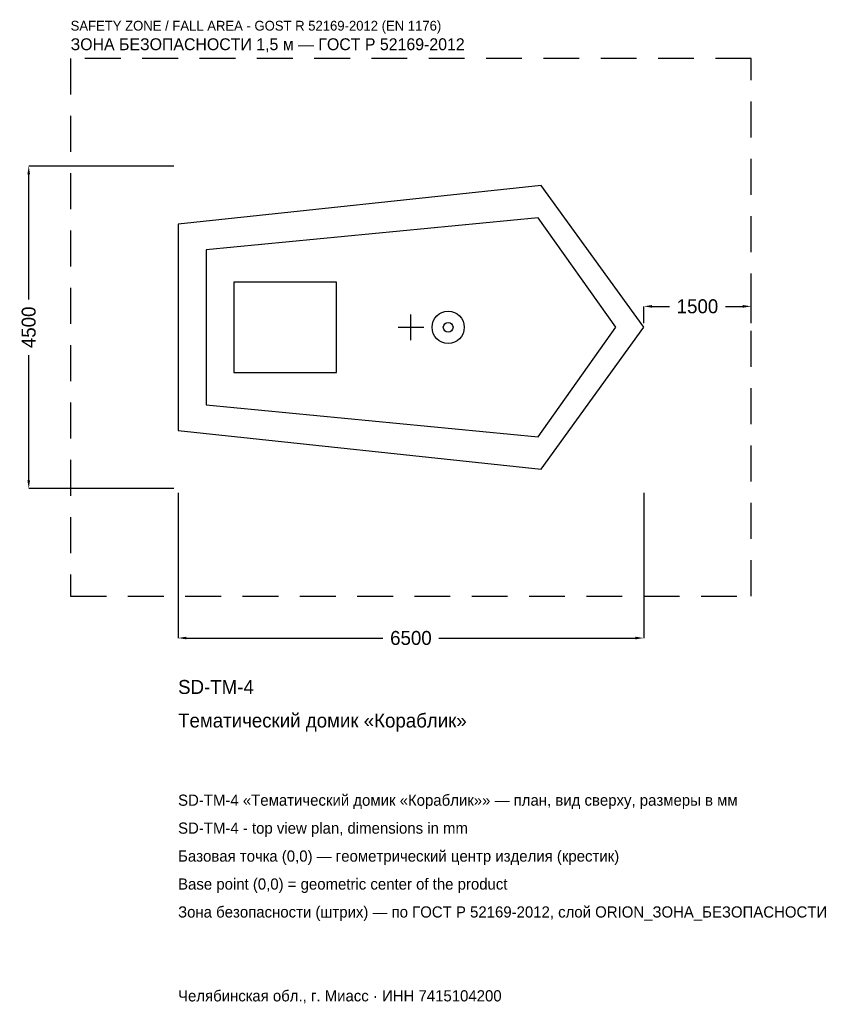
# Model space of a CAD drawing. Header units: metres. Extents: x -5461 to 5938, y -9445 to 4292.
import ezdxf

# ---------------------------------------------------------------- set-up
doc = ezdxf.new("R2010")
doc.units = ezdxf.units.M
doc.linetypes.add('DASHED', pattern=[800, 500, -300])
for name, color, linetype in [('ORION_ДАННЫЕ', 3, 'Continuous'), ('ORION_ЗОНА_БЕЗОПАСНОСТИ', 1, 'Continuous'), ('ORION_КОНТУР', 7, 'Continuous'), ('ORION_РАЗМЕРЫ', 8, 'Continuous')]:
    doc.layers.add(name, color=color, linetype=linetype)
doc.dimstyles.new('ORION', dxfattribs={"dimtxt": 195, "dimasz": 117, "dimexe": 1.25, "dimexo": 58.5, "dimtad": 1, "dimdec": 0, "dimcen": 2.5, "dimazin": 3, "dimtfac": 1, "dimtmove": 0, "dimatfit": 3, "dimarcsym": 0})

# ---------------------------------------------------------------- blocks, each defined once
blk = doc.blocks.new('_CLOSEDFILLED')
at = {"color": 0, "linetype": 'BYBLOCK'}
blk.add_solid([(-1, 0.16), (0, 0), (-1, -0.16)], dxfattribs=at)
blk = doc.blocks.new('*D1')
for p, q in [((-3250, -2308.5), (-3250, -4335)), ((3250, -2308.5), (3250, -4335)), ((-3133, -4335), (-390, -4335)), ((390, -4335), (3133, -4335))]:
    blk.add_line(p, q)
at = {"layer": 'Defpoints'}
for p in [(-3250, -2250), (3250, -2250), (-3250, -4335)]:
    blk.add_point(p, dxfattribs=at)
at = {"layer": 'ORION_РАЗМЕРЫ', "xscale": 117, "yscale": 117, "rotation": 180}
blk.add_blockref('_CLOSEDFILLED', (-3250, -4335), dxfattribs=at)
at = {"layer": 'ORION_РАЗМЕРЫ', "xscale": 117, "yscale": 117}
blk.add_blockref('_CLOSEDFILLED', (3250, -4335), dxfattribs=at)
at = {"layer": 'ORION_РАЗМЕРЫ', "insert": (0, -4335), "char_height": 195, "attachment_point": 5}
blk.add_mtext('6500', dxfattribs=at)
blk = doc.blocks.new('*D2')
for p, q in [((-3308.5, 2250), (-5335, 2250)), ((-5335, 390), (-5335, 2133)), ((-5335, -2133), (-5335, -390)), ((-3308.5, -2250), (-5335, -2250))]:
    blk.add_line(p, q)
at = {"layer": 'Defpoints'}
for p in [(-3250, 2250), (-5335, -2250), (-3250, -2250)]:
    blk.add_point(p, dxfattribs=at)
at = {"layer": 'ORION_РАЗМЕРЫ', "xscale": 117, "yscale": 117}
for p, rotation in [((-5335, 2250), 90), ((-5335, -2250), 270)]:
    blk.add_blockref('_CLOSEDFILLED', p, dxfattribs=dict(at, rotation=rotation))
at = {"layer": 'ORION_РАЗМЕРЫ', "insert": (-5335, 0), "char_height": 195, "attachment_point": 5, "rotation": 90}
blk.add_mtext('4500', dxfattribs=at)
blk = doc.blocks.new('*D3')
for p, q in [((3250, 58.5), (3250, 292.5)), ((3367, 292.5), (3610, 292.5)), ((4390, 292.5), (4633, 292.5)), ((4750, 58.5), (4750, 292.5))]:
    blk.add_line(p, q)
at = {"layer": 'Defpoints'}
for p in [(3250, 292.5), (3250, 0), (4750, 0)]:
    blk.add_point(p, dxfattribs=at)
at = {"layer": 'ORION_РАЗМЕРЫ', "xscale": 117, "yscale": 117, "rotation": 180}
blk.add_blockref('_CLOSEDFILLED', (3250, 292.5), dxfattribs=at)
at = {"layer": 'ORION_РАЗМЕРЫ', "xscale": 117, "yscale": 117}
blk.add_blockref('_CLOSEDFILLED', (4750, 292.5), dxfattribs=at)
at = {"layer": 'ORION_РАЗМЕРЫ', "insert": (4000, 292.5), "char_height": 195, "attachment_point": 5}
blk.add_mtext('1500', dxfattribs=at)
blk = doc.blocks.new('ОРИОН SD-TM-4 Тематический домик Кораблик')
at = {"layer": 'ORION_ЗОНА_БЕЗОПАСНОСТИ', "linetype": 'DASHED'}
blk.add_lwpolyline([(-4750, -3750), (4750, -3750), (4750, 3750), (-4750, 3750)], close=True, dxfattribs=at)
at = {"layer": 'ORION_КОНТУР'}
for points in [[(-3250, -1440), (1820, -1980), (3250, 0), (1820, 1980), (-3250, 1440)], [(-2860, -1080), (1774.5, -1530), (2860, 0), (1774.5, 1530), (-2860, 1080)], [(-2470, -630), (-1040, -630), (-1040, 630), (-2470, 630)]]:
    blk.add_lwpolyline(points, close=True, dxfattribs=at)
for radius in [225, 67.5]:
    blk.add_circle((520, 0), radius, dxfattribs=at)
at = {"layer": 'ORION_РАЗМЕРЫ'}
for p, q in [((0, -180), (0, 180)), ((-180, 0), (180, 0))]:
    blk.add_line(p, q, dxfattribs=at)
at = {"layer": 'ORION_ДАННЫЕ'}
for tag, p in [('АРТИКУЛ', (-3250, -5115)), ('НАИМЕНОВАНИЕ', (-3250, -5583))]:
    blk.add_attdef(tag, p, '', height=195, dxfattribs=at)
at = {"layer": 'ORION_ДАННЫЕ', "flags": 1}
for tag, p in [('ПРОИЗВОДИТЕЛЬ', (-3250, -6051)), ('ТЕЛЕФОН', (-3250, -6519)), ('САЙТ', (-3250, -7455)), ('АДРЕС', (-3250, -7923)), ('РЕКВИЗИТЫ', (-3250, -8391)), ('ГАБАРИТЫ', (-3250, -8859)), ('ЗОНА_БЕЗОПАСНОСТИ', (-3250, -9327))]:
    blk.add_attdef(tag, p, '', height=195, dxfattribs=at)
at = {"layer": 'ORION_ЗОНА_БЕЗОПАСНОСТИ', "color": 1}
for s, height, p in [('SAFETY ZONE / FALL AREA - GOST R 52169-2012 (EN 1176)', 136.5, (-4750, 4140)), ('ЗОНА БЕЗОПАСНОСТИ 1,5 м — ГОСТ Р 52169-2012', 165.75, (-4750, 3867))]:
    blk.add_text(s, height=height, dxfattribs=at).set_placement(p)
at = {"layer": 'ORION_РАЗМЕРЫ'}
dim = blk.add_linear_dim(base=(-5335, -2250), p1=(-3250, -2250), p2=(-3250, 2250), angle=90, dimstyle='ORION', dxfattribs=at)
dim.commit()
dim.dimension.update_dxf_attribs({"geometry": '*D2', "text_midpoint": (-5335, 0)})
for base, p1, p2, picture, middle in [((3250, 292.5), (3250, 0), (4750, 0), '*D3', (4000, 292.5)), ((-3250, -4335), (-3250, -2250), (3250, -2250), '*D1', (0, -4335))]:
    dim = blk.add_linear_dim(base=base, p1=p1, p2=p2, dimstyle='ORION', dxfattribs=at)
    dim.commit()
    dim.dimension.update_dxf_attribs({"geometry": picture, "text_midpoint": middle})

msp = doc.modelspace()

# ---------------------------------------------------------------- block references
msp.add_blockref('ОРИОН SD-TM-4 Тематический домик Кораблик', (0, 0)).add_auto_attribs({'АРТИКУЛ': 'SD-TM-4', 'НАИМЕНОВАНИЕ': 'Тематический домик «Кораблик»'})

# ---------------------------------------------------------------- texts
at = {"layer": 'ORION_ДАННЫЕ', "color": 3}
for s, p in [('SD-TM-4 «Тематический домик «Кораблик»» — план, вид сверху, размеры в мм', (-3250, -6675)), ('SD-TM-4 - top view plan, dimensions in mm', (-3250, -7065)), ('Челябинская обл., г. Миасс · ИНН 7415104200', (-3250, -9405))]:
    msp.add_text(s, height=156, dxfattribs=at).set_placement(p)
at = {"layer": 'ORION_ДАННЫЕ', "color": 7}
for s, p in [('Базовая точка (0,0) — геометрический центр изделия (крестик)', (-3250, -7455)), ('Base point (0,0) = geometric center of the product', (-3250, -7845))]:
    msp.add_text(s, height=156, dxfattribs=at).set_placement(p)
at = {"layer": 'ORION_ДАННЫЕ', "color": 1}
msp.add_text('Зона безопасности (штрих) — по ГОСТ Р 52169-2012, слой ORION_ЗОНА_БЕЗОПАСНОСТИ', height=156, dxfattribs=at).set_placement((-3250, -8235))

doc.saveas('drawing.dxf')
